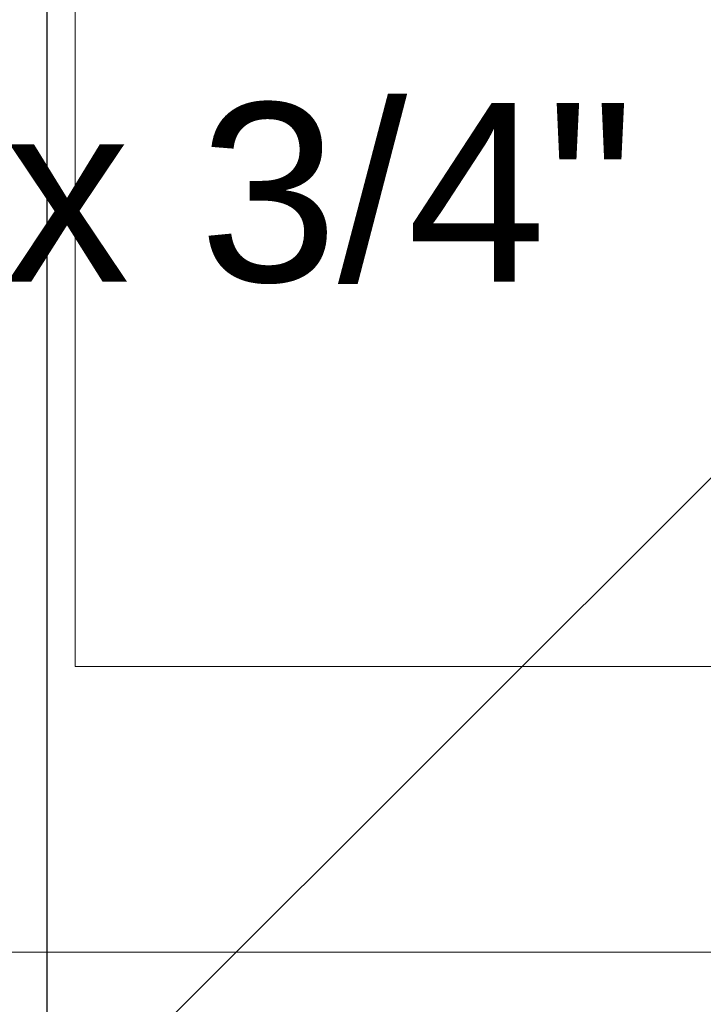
# Model space of a CAD drawing. Header units: millimetres. Extents: x -16331 to -10174, y -4135 to -3584.
# Tile 119 of 256: x -10365.909 to -10365.144, y -3998.268 to -3997.165. Entities that reach past the tile are written whole.
import ezdxf

# ---------------------------------------------------------------- set-up
doc = ezdxf.new("R2010")
doc.units = ezdxf.units.MM
doc.layers.add('A-DETL', color=7, linetype='Continuous', lineweight=5, true_color=0x00a600)
doc.layers.add('A-FLOR', color=252, linetype='Continuous')
doc.layers.add('Textos', color=7, linetype='Continuous')
for name, color, linetype, lineweight in [('AF-Indicação coluna', 5, 'Continuous', 13), ('DI-Detalhes', 1, 'Continuous', 30), ('IFC-IfcSlab-Contorno', 250, 'Continuous', 5)]:
    doc.layers.add(name, color=color, linetype=linetype, lineweight=lineweight)
doc.styles.add('Arial', font='arial.ttf', dxfattribs={"height": 100})

msp = doc.modelspace()

# ---------------------------------------------------------------- linework, layer by layer
at = {"layer": 'A-DETL', "linetype": 'Continuous', "lineweight": 5}
msp.add_line((-10364.8471, -3998.2098), (-10376.1671, -3998.2098), dxfattribs=at)
at = {"layer": 'A-FLOR', "lineweight": 5}
for p, q in [((-10365.8471, -3991.3698), (-10365.8471, -3997.8898)), ((-10365.8471, -3997.8898), (-10364.8471, -3997.8898))]:
    msp.add_line(p, q, dxfattribs=at)
at = {"layer": 'AF-Indicação coluna'}
msp.add_line((-10366.1557, -3998.6984), (-10364.7612, -3997.304), dxfattribs=at)
at = {"layer": 'DI-Detalhes'}
msp.add_line((-10365.8787, -3996.2577), (-10365.8787, -3999.3787), dxfattribs=at)
at = {"layer": 'IFC-IfcSlab-Contorno', "lineweight": 5}
for p, q in [((-10365.8471, -3992.7898), (-10365.8471, -3997.8898)), ((-10365.8471, -3997.8898), (-10365.4328, -3997.8898)), ((-10365.4328, -3997.8898), (-10365.2941, -3997.8898)), ((-10365.2941, -3997.8898), (-10364.8471, -3997.8898))]:
    msp.add_line(p, q, dxfattribs=at)

# ---------------------------------------------------------------- texts
at = {"layer": 'Textos', "insert": (-10365.221, -3997.4616), "char_height": 0.2, "width": 3.272561, "attachment_point": 9, "line_spacing_factor": 0.6, "style": 'Arial'}
msp.add_mtext('25 mm x 3/4"', dxfattribs=at)

doc.saveas('drawing.dxf')
